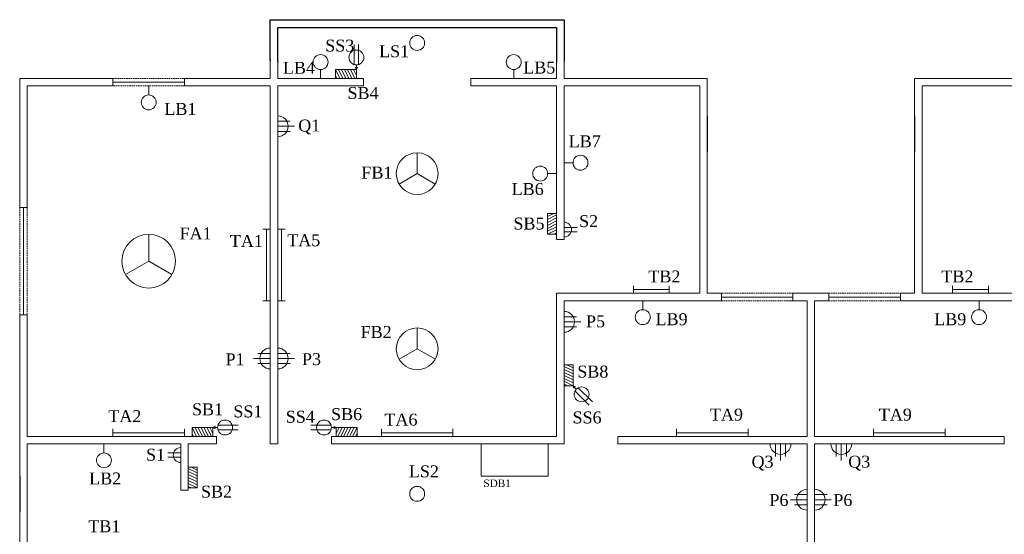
# Model space of a CAD drawing. Header units: inches. Extents: x 419 to 1480, y 150 to 957.
# Tile 3 of 4: x 419 to 1079, y 612 to 957. Entities that reach past the tile are written whole.
import ezdxf

# ---------------------------------------------------------------- set-up
doc = ezdxf.new("R2010")
doc.units = ezdxf.units.IN
doc.header["$MEASUREMENT"] = 0
doc.linetypes.add('DASHEDX2', pattern=[1.5, 1, -0.5])
doc.layers.add('FandF', color=160, linetype='Continuous', lineweight=13)
doc.layers.add('name', color=160, linetype='Continuous', lineweight=13)

msp = doc.modelspace()

# ---------------------------------------------------------------- linework, layer by layer
for p, q in [((587.16, 930.14), (587.16, 957.09)), ((587.16, 957.09), (779.16, 957.09)), ((592.16, 929.23), (592.16, 951.87)), ((592.16, 951.87), (778.76, 951.87)), ((778.76, 951.87), (779.16, 951.87)), ((779.16, 957.09), (784.16, 957.09)), ((779.16, 951.87), (779.16, 928.31)), ((783.86, 957.09), (784.16, 957.09)), ((784.16, 957.09), (784.16, 929.23)), ((587.16, 930.14), (587.16, 929.23)), ((592.16, 929.23), (592.16, 928.31)), ((592.16, 928.31), (592.16, 928.31)), ((592.16, 928.31), (592.16, 928.31)), ((880.16, 892.39), (880.16, 868.39)), ((1019.16, 892.39), (1019.16, 868.39)), ((419.16, 651.14), (419.16, 627.14))]:
    msp.add_line(p, q)
at = {"linetype": 'Continuous', "lineweight": 13}
for p, q in [((587.16, 917.64), (587.16, 929.23)), ((592.16, 928.31), (592.16, 917.64)), ((779.16, 928.31), (779.16, 917.64)), ((784.16, 917.64), (784.16, 929.23)), ((419.16, 831.14), (419.16, 917.64)), ((419.16, 917.64), (419.16, 917.64)), ((424.16, 912.64), (424.16, 831.14)), ((529.66, 917.64), (587.16, 917.64)), ((592.16, 917.64), (649.66, 917.64)), ((721.66, 917.64), (779.16, 917.64)), ((784.16, 917.64), (880.16, 917.64)), ((875.16, 912.64), (875.16, 892.39)), ((880.16, 917.64), (880.16, 912.64)), ((880.16, 912.64), (880.16, 892.39)), ((1115.16, 917.64), (1019.16, 917.64)), ((1019.16, 892.39), (1019.16, 917.64)), ((880.16, 868.39), (880.16, 773.64)), ((1019.16, 838.14), (1019.16, 868.39)), ((779.16, 809.64), (779.16, 810.64)), ((779.16, 773.64), (784.16, 773.64)), ((947.16, 773.64), (937.66, 773.64)), ((947.16, 773.64), (952.16, 773.64)), ((952.16, 773.64), (961.66, 773.64)), ((952.16, 768.64), (961.66, 768.64)), ((419.16, 759.14), (419.16, 651.14)), ((424.16, 677.64), (424.16, 759.14)), ((550.16, 677.64), (551.16, 677.64)), ((629.16, 677.64), (628.16, 677.64)), ((628.16, 677.64), (628.16, 676.39)), ((628.16, 675.14), (628.16, 676.39)), ((628.16, 675.14), (628.16, 673.89)), ((628.16, 673.89), (628.16, 672.64)), ((784.16, 672.64), (784.16, 677.64)), ((821.16, 677.64), (820.16, 677.64)), ((1078.16, 677.64), (1079.16, 677.64)), ((424.16, 672.64), (424.16, 651.14)), ((551.16, 672.64), (550.16, 672.64)), ((628.16, 672.64), (629.16, 672.64)), ((820.16, 672.64), (821.16, 672.64)), ((1079.16, 672.64), (1078.16, 672.64)), ((527.16, 641.64), (527.16, 642.64)), ((532.16, 641.64), (527.16, 641.64)), ((532.16, 642.64), (532.16, 641.64)), ((419.16, 598.64), (419.16, 627.14)), ((424.16, 605.64), (424.16, 621.6))]:
    msp.add_line(p, q, dxfattribs=at)
at = {"lineweight": 13}
for p, q in [((481.66, 917.64), (419.16, 917.64)), ((481.66, 912.64), (424.16, 912.64)), ((481.66, 912.64), (481.66, 917.64)), ((529.66, 915.14), (481.66, 915.14)), ((587.16, 912.64), (527.16, 912.64)), ((529.66, 912.64), (529.66, 917.64)), ((587.16, 912.64), (587.16, 672.64)), ((649.66, 912.64), (592.16, 912.64)), ((592.16, 912.64), (592.16, 672.64)), ((649.66, 912.64), (649.66, 917.64)), ((721.66, 916.39), (721.66, 917.64)), ((721.66, 915.14), (721.66, 916.39)), ((721.66, 913.89), (721.66, 915.14)), ((721.66, 912.64), (721.66, 913.89)), ((779.16, 912.64), (721.66, 912.64)), ((779.16, 809.64), (779.16, 912.64)), ((784.16, 809.64), (784.16, 912.64)), ((784.16, 912.64), (875.16, 912.64)), ((1115.16, 912.64), (1024.16, 912.64)), ((1024.16, 912.64), (1024.16, 892.39)), ((592.16, 878.6), (592.16, 892.6)), ((875.16, 868.39), (875.16, 892.39)), ((1024.16, 892.39), (1024.16, 868.39)), ((875.16, 868.39), (875.16, 773.64)), ((1024.16, 868.39), (1024.16, 773.64)), ((1019.16, 838.14), (1019.16, 773.64)), ((424.16, 831.14), (419.16, 831.14)), ((421.66, 759.14), (421.66, 831.14)), ((779.16, 813.18), (779.16, 827.18)), ((784.16, 821.59), (784.16, 826.59)), ((784.16, 821.59), (784.16, 816.59)), ((784.16, 809.64), (779.16, 809.64)), ((779.16, 677.64), (779.16, 773.64)), ((784.16, 773.64), (779.16, 773.64)), ((875.16, 773.64), (784.16, 773.64)), ((880.16, 773.64), (889.66, 773.64)), ((889.66, 773.64), (889.66, 768.64)), ((937.66, 768.64), (937.66, 773.64)), ((961.66, 768.64), (961.66, 773.64)), ((1019.16, 773.64), (1009.66, 773.64)), ((1009.66, 773.64), (1009.66, 768.64)), ((1024.16, 773.64), (1120.16, 773.64)), ((784.16, 672.64), (784.16, 768.64)), ((889.66, 768.64), (784.16, 768.64)), ((937.66, 771.14), (889.66, 771.14)), ((947.16, 768.64), (935.16, 768.64)), ((947.16, 677.64), (947.16, 768.64)), ((952.16, 677.64), (952.16, 768.64)), ((961.66, 771.14), (1009.66, 771.14)), ((1009.66, 768.64), (1019.16, 768.64)), ((1019.16, 768.64), (1115.16, 768.64)), ((424.16, 759.14), (419.16, 759.14)), ((587.16, 757.71), (587.16, 747.71)), ((592.16, 757.71), (592.16, 747.71)), ((587.16, 722.87), (587.16, 736.87)), ((592.16, 722.87), (592.16, 736.87)), ((592.16, 709.53), (592.16, 716.53)), ((424.16, 677.64), (551.16, 677.64)), ((548.74, 677.64), (534.74, 677.64)), ((551.16, 672.64), (551.16, 677.64)), ((628.16, 677.64), (779.16, 677.64)), ((631.34, 677.64), (645.34, 677.64)), ((747.48, 677.64), (755.48, 677.64)), ((820.16, 677.64), (947.16, 677.64)), ((820.16, 677.64), (820.16, 672.64)), ((1079.16, 677.64), (952.16, 677.64)), ((1079.16, 677.64), (1079.16, 672.64)), ((424.16, 672.64), (527.16, 672.64)), ((527.16, 672.64), (527.16, 641.64)), ((532.16, 672.64), (551.16, 672.64)), ((532.16, 672.64), (532.16, 641.64)), ((587.16, 672.64), (592.16, 672.64)), ((628.16, 672.64), (784.16, 672.64)), ((820.16, 672.64), (947.16, 672.64)), ((936.27, 672.64), (922.27, 672.64)), ((947.16, 461.64), (947.16, 672.64)), ((1079.16, 672.64), (952.16, 672.64)), ((952.16, 461.64), (952.16, 672.64)), ((527.16, 650.36), (527.16, 655.36)), ((532.16, 657.14), (532.16, 643.14)), ((424.16, 651.14), (424.16, 627.14)), ((527.16, 650.36), (527.16, 645.36)), ((947.16, 642.22), (947.16, 628.22)), ((424.16, 627.14), (424.16, 621.6))]:
    msp.add_line(p, q, dxfattribs=at)
at = {"linetype": 'DASHEDX2', "lineweight": 13}
for p, q in [((481.66, 917.64), (529.66, 917.64)), ((529.66, 912.64), (481.66, 912.64)), ((419.16, 831.14), (419.16, 759.14)), ((424.16, 831.14), (424.16, 759.14)), ((937.66, 773.64), (889.66, 773.64)), ((961.66, 773.64), (1009.66, 773.64)), ((889.66, 768.64), (937.66, 768.64)), ((961.66, 768.64), (1009.66, 768.64))]:
    msp.add_line(p, q, dxfattribs=at)
at = {"layer": 'FandF', "lineweight": 13}
for p, q in [((643.4, 926.99), (643.4, 940.49)), ((646.4, 926.99), (646.4, 940.49)), ((644.9, 923.64), (644.12, 925.26)), ((644.9, 926.76), (644.9, 923.64)), ((644.9, 923.64), (645.69, 925.26)), ((620.91, 923.64), (620.91, 917.64)), ((630.9, 923.64), (632.9, 923.64)), ((630.9, 917.64), (630.9, 923.64)), ((630.9, 923.64), (633.86, 917.64)), ((630.9, 919.58), (631.86, 917.64)), ((632.9, 923.64), (634.9, 923.64)), ((632.9, 923.64), (635.86, 917.64)), ((634.9, 923.64), (636.9, 923.64)), ((634.9, 923.64), (637.86, 917.64)), ((636.9, 923.64), (638.9, 923.64)), ((636.9, 923.64), (639.86, 917.64)), ((638.9, 923.64), (640.9, 923.64)), ((638.9, 923.64), (641.86, 917.64)), ((640.9, 923.64), (642.9, 923.64)), ((640.9, 923.64), (643.86, 917.64)), ((642.9, 923.64), (644.9, 923.64)), ((642.9, 923.64), (644.9, 919.58)), ((750.41, 923.64), (750.41, 917.64)), ((505.66, 906.63), (505.66, 912.64)), ((592.16, 889.01), (600.55, 889.01)), ((592.16, 885.6), (603.36, 885.6)), ((592.16, 882.19), (600.55, 882.19)), ((685.66, 853.89), (685.66, 867.89)), ((790.17, 861.14), (784.16, 861.14)), ((685.66, 853.89), (673.54, 846.89)), ((685.66, 853.89), (697.79, 846.89)), ((773.16, 853.89), (779.16, 853.89)), ((773.16, 825.18), (773.16, 827.18)), ((773.16, 825.18), (777.22, 827.18)), ((779.16, 827.18), (773.16, 827.18)), ((773.16, 823.18), (779.16, 826.14)), ((773.16, 823.18), (773.16, 825.18)), ((773.16, 821.18), (779.16, 824.14)), ((773.16, 821.18), (773.16, 823.18)), ((773.16, 819.18), (779.16, 822.14)), ((773.16, 819.18), (773.16, 821.18)), ((773.16, 817.18), (779.16, 820.14)), ((773.16, 817.18), (773.16, 819.18)), ((505.66, 795.14), (505.66, 813.14)), ((584.66, 816.64), (582.16, 816.64)), ((584.66, 816.64), (584.66, 768.64)), ((587.16, 816.64), (584.66, 816.64)), ((592.16, 816.64), (594.66, 816.64)), ((594.66, 816.64), (594.66, 768.64)), ((594.66, 816.64), (597.16, 816.64)), ((773.16, 815.18), (779.16, 818.14)), ((773.16, 815.18), (773.16, 817.18)), ((773.16, 813.18), (779.16, 816.14)), ((773.16, 813.18), (773.16, 815.18)), ((779.16, 813.18), (773.16, 813.18)), ((777.22, 813.18), (779.16, 814.14)), ((784.16, 817.84), (792.89, 817.84)), ((784.16, 814.84), (792.89, 814.84)), ((505.66, 795.14), (490.07, 786.14)), ((505.66, 795.14), (521.25, 786.14)), ((830.67, 776.14), (830.67, 778.64)), ((830.67, 776.14), (854.67, 776.14)), ((830.67, 773.64), (830.67, 776.14)), ((854.67, 776.14), (854.67, 778.64)), ((854.67, 773.64), (854.67, 776.14)), ((1044.66, 776.14), (1044.66, 778.64)), ((1068.66, 776.14), (1044.66, 776.14)), ((1044.66, 773.64), (1044.66, 776.14)), ((1068.66, 776.14), (1068.66, 778.64)), ((1068.66, 773.64), (1068.66, 776.14)), ((584.66, 768.64), (582.16, 768.64)), ((587.16, 768.64), (584.66, 768.64)), ((592.16, 768.64), (594.66, 768.64)), ((594.66, 768.64), (597.16, 768.64)), ((836.91, 762.63), (836.91, 768.64)), ((1062.41, 762.63), (1062.41, 768.64)), ((784.16, 757.87), (792.55, 757.87)), ((784.16, 754.46), (795.36, 754.46)), ((685.66, 736.39), (685.66, 750.39)), ((784.16, 751.05), (792.55, 751.05)), ((587.16, 733.28), (578.78, 733.28)), ((592.16, 733.28), (600.55, 733.28)), ((685.66, 736.39), (673.54, 729.39)), ((685.66, 736.39), (697.79, 729.39)), ((587.16, 729.87), (575.97, 729.87)), ((587.16, 726.46), (578.78, 726.46)), ((592.16, 729.87), (603.36, 729.87)), ((592.16, 726.46), (600.55, 726.46)), ((790.16, 725.64), (784.16, 725.64)), ((790.16, 721.64), (784.16, 724.6)), ((790.16, 719.64), (784.16, 722.6)), ((790.16, 717.64), (784.16, 720.6)), ((790.16, 723.64), (786.11, 725.64)), ((790.16, 723.64), (790.16, 725.64)), ((790.16, 721.64), (790.16, 723.64)), ((790.16, 719.64), (790.16, 721.64)), ((790.16, 717.64), (790.16, 719.64)), ((790.16, 715.64), (784.16, 718.6)), ((790.16, 713.64), (784.16, 716.6)), ((790.16, 711.64), (784.16, 714.6)), ((790.16, 715.64), (790.16, 717.64)), ((790.16, 713.64), (790.16, 715.64)), ((790.16, 711.64), (790.16, 713.64)), ((786.11, 711.64), (784.16, 712.6)), ((784.16, 711.64), (790.16, 711.64)), ((792.37, 709.43), (790.16, 711.64)), ((790.16, 711.64), (791.87, 711.04)), ((790.16, 711.64), (790.76, 709.93)), ((791.47, 708.21), (801.02, 698.66)), ((793.6, 710.33), (803.14, 700.78)), ((481.66, 682.64), (481.66, 680.14)), ((529.66, 680.14), (481.66, 680.14)), ((481.66, 680.14), (481.66, 677.64)), ((529.66, 682.64), (529.66, 680.14)), ((529.66, 680.14), (529.66, 677.64)), ((534.74, 683.64), (536.74, 683.64)), ((534.74, 677.64), (534.74, 683.64)), ((534.74, 683.64), (537.7, 677.64)), ((536.74, 683.64), (538.74, 683.64)), ((536.74, 683.64), (539.7, 677.64)), ((538.74, 683.64), (540.74, 683.64)), ((538.74, 683.64), (541.7, 677.64)), ((540.74, 683.64), (542.74, 683.64)), ((540.74, 683.64), (543.7, 677.64)), ((542.74, 683.64), (544.74, 683.64)), ((542.74, 683.64), (545.7, 677.64)), ((544.74, 683.64), (546.74, 683.64)), ((544.74, 683.64), (547.7, 677.64)), ((546.74, 683.64), (548.74, 683.64)), ((546.74, 683.64), (548.74, 679.58)), ((548.74, 683.64), (550.37, 684.43)), ((548.74, 683.64), (548.74, 677.64)), ((551.87, 683.64), (548.74, 683.64)), ((548.74, 683.64), (550.37, 682.85)), ((552.1, 685.14), (565.6, 685.14)), ((552.1, 682.14), (565.6, 682.14)), ((627.98, 685.14), (614.48, 685.14)), ((627.98, 682.14), (614.48, 682.14)), ((628.21, 683.64), (631.34, 683.64)), ((631.34, 683.64), (629.71, 684.43)), ((631.34, 683.64), (629.71, 682.85)), ((633.34, 683.64), (631.34, 683.64)), ((631.34, 683.64), (631.34, 677.64)), ((633.34, 683.64), (631.34, 679.58)), ((635.34, 683.64), (632.38, 677.64)), ((635.34, 683.64), (633.34, 683.64)), ((637.34, 683.64), (634.38, 677.64)), ((637.34, 683.64), (635.34, 683.64)), ((639.34, 683.64), (636.38, 677.64)), ((639.34, 683.64), (637.34, 683.64)), ((641.34, 683.64), (638.38, 677.64)), ((641.34, 683.64), (639.34, 683.64)), ((643.34, 683.64), (640.38, 677.64)), ((643.34, 683.64), (641.34, 683.64)), ((645.34, 683.64), (642.38, 677.64)), ((645.34, 683.64), (643.34, 683.64)), ((645.34, 677.64), (645.34, 683.64)), ((661.66, 682.64), (661.66, 680.14)), ((709.66, 680.14), (661.66, 680.14)), ((661.66, 680.14), (661.66, 677.64)), ((709.66, 682.64), (709.66, 680.14)), ((709.66, 680.14), (709.66, 677.64)), ((859.66, 682.64), (859.66, 680.14)), ((907.66, 680.14), (859.66, 680.14)), ((859.66, 680.14), (859.66, 677.64)), ((907.66, 682.64), (907.66, 680.14)), ((907.66, 680.14), (907.66, 677.64)), ((991.66, 682.64), (991.66, 680.14)), ((991.66, 680.14), (1039.66, 680.14)), ((991.66, 680.14), (991.66, 677.64)), ((1039.66, 682.64), (1039.66, 680.14)), ((1039.66, 680.14), (1039.66, 677.64)), ((534.74, 679.58), (535.7, 677.64)), ((645.34, 679.58), (644.38, 677.64)), ((475.66, 666.63), (475.66, 672.64)), ((925.86, 672.64), (925.86, 664.25)), ((929.27, 672.64), (929.27, 661.44)), ((932.68, 672.64), (932.68, 664.25)), ((966.64, 672.64), (966.64, 664.25)), ((970.05, 672.64), (970.05, 661.44)), ((973.46, 672.64), (973.46, 664.25)), ((527.16, 666.65), (518.43, 666.65)), ((527.16, 663.65), (518.43, 663.65)), ((538.16, 657.14), (532.16, 657.14)), ((538.16, 653.14), (532.16, 656.1)), ((538.16, 651.14), (532.16, 654.1)), ((538.16, 655.14), (534.11, 657.14)), ((538.16, 655.14), (538.16, 657.14)), ((538.16, 653.14), (538.16, 655.14)), ((538.16, 649.14), (532.16, 652.1)), ((538.16, 647.14), (532.16, 650.1)), ((538.16, 645.14), (532.16, 648.1)), ((538.16, 651.14), (538.16, 653.14)), ((538.16, 649.14), (538.16, 651.14)), ((538.16, 647.14), (538.16, 649.14)), ((538.16, 645.14), (538.16, 647.14)), ((538.16, 643.14), (532.16, 646.1)), ((534.11, 643.14), (532.16, 644.1)), ((532.16, 643.14), (538.16, 643.14)), ((538.16, 643.14), (538.16, 645.14)), ((947.16, 635.22), (935.97, 635.22)), ((947.16, 638.63), (938.78, 638.63)), ((952.16, 638.63), (960.55, 638.63)), ((952.16, 635.22), (963.36, 635.22)), ((947.16, 631.81), (938.78, 631.81)), ((952.16, 631.81), (960.55, 631.81))]:
    msp.add_line(p, q, dxfattribs=at)
at = {"layer": 'FandF', "lineweight": 13, "ltscale": 0.7}
for p, q in [((728.49, 672.64), (728.49, 651.1)), ((773.49, 651.1), (773.49, 672.64)), ((728.49, 651.1), (773.49, 651.1))]:
    msp.add_line(p, q, dxfattribs=at)
at = {"layer": 'FandF', "lineweight": 13}
for centre, radius in [((685.66, 941.48), 5), ((620.91, 928.64), 5), ((644.9, 931.76), 5), ((750.41, 928.64), 5), ((505.66, 901.63), 5), ((685.66, 853.89), 14), ((795.17, 861.14), 5), ((768.16, 853.89), 5), ((505.66, 795.14), 18), ((836.91, 757.63), 5), ((1062.41, 757.63), 5), ((685.66, 736.39), 14), ((795.91, 705.89), 5), ((556.87, 683.64), 5), ((623.21, 683.64), 5), ((475.66, 661.63), 5), ((685.66, 639.14), 5)]:
    msp.add_circle(centre, radius, dxfattribs=at)
for centre, radius, start, end in [((592.16, 885.6), 7, 270, 90), ((784.16, 816.34), 5, 270, 90), ((784.16, 754.46), 7, 270, 90), ((587.16, 729.87), 7, 90, 270), ((592.16, 729.87), 7, 270, 90), ((527.16, 665.15), 5, 90, 270), ((929.27, 672.64), 7, 180, 0), ((970.05, 672.64), 7, 180, 0), ((947.16, 635.22), 7, 90, 270), ((952.16, 635.22), 7, 270, 90)]:
    msp.add_arc(centre, radius, start, end, dxfattribs=at)
at = {"layer": 'name', "lineweight": 13, "ltscale": 0.7}
msp.add_line((644.9, 923.64), (644.9, 917.64), dxfattribs=at)

# ---------------------------------------------------------------- texts
at = {"layer": 'FandF', "lineweight": 13, "ltscale": 0.7, "insert": (730.06, 648.75), "char_height": 5, "width": 23.3412, "attachment_point": 1}
msp.add_mtext('{\\fTimes New Roman|b0|i0|c0|p18;SDB1}', dxfattribs=at)
at = {"layer": 'name', "lineweight": 13, "ltscale": 0.7, "char_height": 8, "width": 29.0475}
for s, insert, attachment_point in [('{\\fTimes New Roman|b0|i0|c0|p18;SS3}', (624.02, 943.72), 1), ('{\\fTimes New Roman|b0|i0|c0|p18;LS1}', (660.15, 939.9), 1), ('{\\fTimes New Roman|b0|i0|c0|p18;LB4}', (595.64, 928.82), 1), ('{\\fTimes New Roman|b0|i0|c0|p18;LB5}', (756.79, 928.99), 1), ('{\\fTimes New Roman|b0|i0|c0|p18;SB4}', (638.98, 911.94), 1), ('{\\fTimes New Roman|b0|i0|c0|p18;LB1}', (516.19, 901.26), 1), ('{\\fTimes New Roman|b0|i0|c0|p18;Q1}', (605.92, 890.13), 1), ('{\\fTimes New Roman|b0|i0|c0|p18;LB7}', (787.29, 879.52), 1), ('{\\fTimes New Roman|b0|i0|c0|p18;FB1}', (648.29, 858.55), 1), ('{\\fTimes New Roman|b0|i0|c0|p18;LB6}', (749.05, 847.54), 1), ('{\\fTimes New Roman|b0|i0|c0|p18;S2}', (794.24, 826.02), 1), ('{\\fTimes New Roman|b0|i0|c0|p18;SB5}', (750.21, 824.39), 1), ('{\\fTimes New Roman|b0|i0|c0|p18;FA1}', (526.33, 817.74), 1), ('{\\fTimes New Roman|b0|i0|c0|p18;TA1}', (560.06, 812.73), 1), ('{\\fTimes New Roman|b0|i0|c0|p18;TA5}', (598.56, 813.22), 1), ('{\\fTimes New Roman|b0|i0|c0|p18;TB2}', (840.68, 788.91), 1), ('{\\fTimes New Roman|b0|i0|c0|p18;TB2}', (1058.65, 788.91), 3), ('{\\fTimes New Roman|b0|i0|c0|p18;LB9}', (845.5, 760.24), 1), ('{\\fTimes New Roman|b0|i0|c0|p18;LB9}', (1053.83, 760.24), 3), ('{\\fTimes New Roman|b0|i0|c0|p18;P5}', (798.9, 758.83), 1), ('{\\fTimes New Roman|b0|i0|c0|p18;FB2}', (647.77, 751.68), 1), ('{\\fTimes New Roman|b0|i0|c0|p18;P1}', (557.18, 733.34), 1), ('{\\fTimes New Roman|b0|i0|c0|p18;P3}', (608.43, 733.48), 1), ('{\\fTimes New Roman|b0|i0|c0|p18;SB8}', (793.04, 725.13), 1), ('{\\fTimes New Roman|b0|i0|c0|p18;SB1}', (534.7, 699.82), 1), ('{\\fTimes New Roman|b0|i0|c0|p18;TA2}', (478.6, 695.25), 1), ('{\\fTimes New Roman|b0|i0|c0|p18;SS1}', (562.41, 698.43), 1), ('{\\fTimes New Roman|b0|i0|c0|p18;SS4}', (597.56, 694.84), 1), ('{\\fTimes New Roman|b0|i0|c0|p18;SB6}', (627.93, 696.61), 1), ('{\\fTimes New Roman|b0|i0|c0|p18;SS6}', (789.85, 694.39), 1), ('{\\fTimes New Roman|b0|i0|c0|p18;TA9}', (881.97, 696.3), 1), ('{\\fTimes New Roman|b0|i0|c0|p18;TA9}', (1017.36, 696.3), 3), ('{\\fTimes New Roman|b0|i0|c0|p18;TA6}', (663.73, 692.91), 1), ('{\\fTimes New Roman|b0|i0|c0|p18;S1}', (503.91, 669.39), 1), ('{\\fTimes New Roman|b0|i0|c0|p18;Q3}', (909.87, 664.74), 1), ('{\\fTimes New Roman|b0|i0|c0|p18;Q3}', (989.46, 664.74), 3), ('{\\fTimes New Roman|b0|i0|c0|p18;LB2}', (465.72, 653.45), 1), ('{\\fTimes New Roman|b0|i0|c0|p18;LS2}', (680.11, 658.24), 1), ('{\\fTimes New Roman|b0|i0|c0|p18;SB2}', (540.73, 644.62), 1), ('{\\fTimes New Roman|b0|i0|c0|p18;P6}', (921.85, 639), 1), ('{\\fTimes New Roman|b0|i0|c0|p18;P6}', (977.48, 639), 3), ('{\\fTimes New Roman|b0|i0|c0|p18;TB1}', (465.18, 621.41), 1)]:
    msp.add_mtext(s, dxfattribs=dict(at, insert=insert, attachment_point=attachment_point))

doc.saveas('drawing.dxf')
